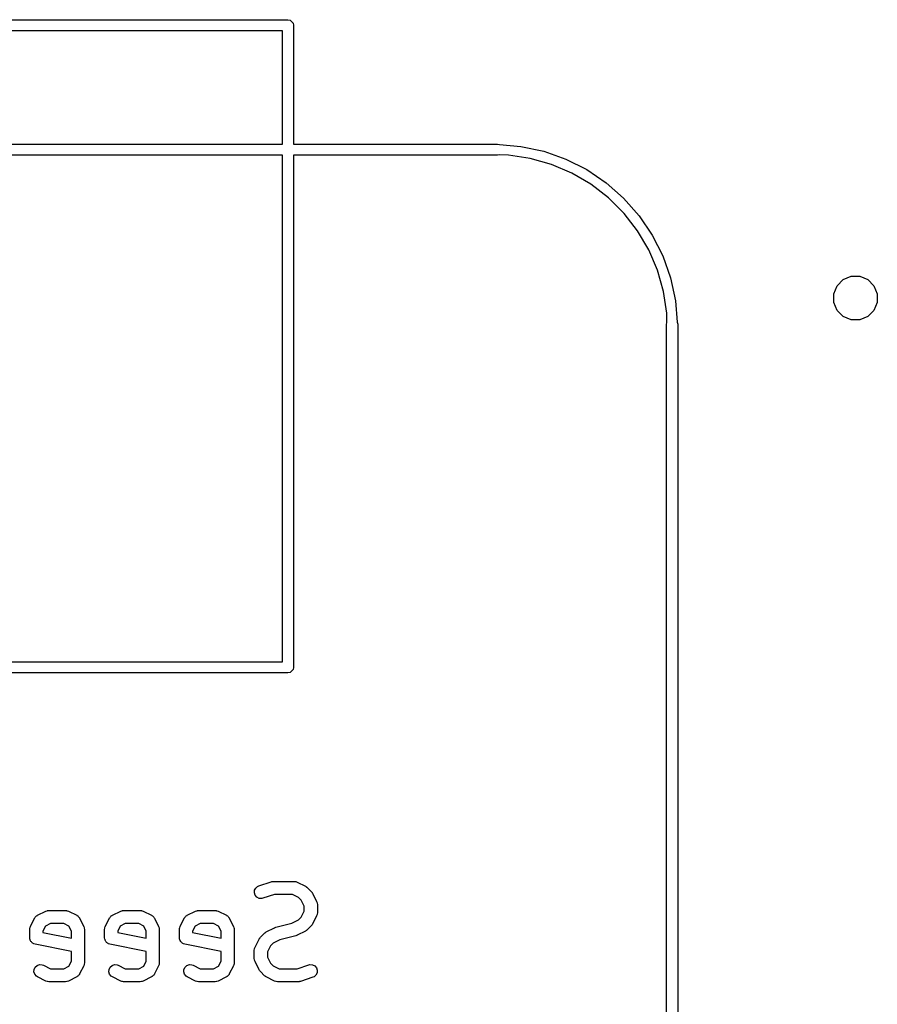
# Model space of a CAD drawing. Header units: inches. Extents: x 1.079 to 1.874, y -1.842 to -0.954.
# Tile 3 of 3: x 1.488 to 1.874, y -1.398 to -0.954. Entities that reach past the tile are written whole.
import ezdxf

# ---------------------------------------------------------------- set-up
doc = ezdxf.new("R2010")
doc.units = ezdxf.units.IN
doc.header["$MEASUREMENT"] = 0
doc.layers.add('B.Silkscreen', color=31, linetype='CONTINUOUS', true_color=0xe8b2a7)

msp = doc.modelspace()

# ---------------------------------------------------------------- linework, layer by layer
at = {"layer": 'B.Silkscreen', "linetype": 'CONTINUOUS'}
for p, q in [((1.25435, -0.95372), (1.60868, -0.95372)), ((1.60868, -0.95372), (1.60964, -0.95391)), ((1.60964, -0.95391), (1.61099, -0.95526)), ((1.60618, -0.95872), (1.25685, -0.95872)), ((1.60618, -1.00982), (1.60618, -0.95872)), ((1.61099, -0.95526), (1.61118, -0.95622)), ((1.61118, -0.95622), (1.61118, -1.00982)), ((1.25685, -1.00982), (1.60618, -1.00982)), ((1.61118, -1.00982), (1.70317, -1.00982)), ((1.70317, -1.00982), (1.70404, -1.00999)), ((1.70404, -1.00999), (1.71372, -1.01082)), ((1.71372, -1.01082), (1.72403, -1.01305)), ((1.60618, -1.01482), (1.25685, -1.01482)), ((1.60618, -1.24322), (1.60618, -1.01482)), ((1.70317, -1.01482), (1.61118, -1.01482)), ((1.61118, -1.01482), (1.61118, -1.24572)), ((1.70396, -1.01466), (1.70317, -1.01482)), ((1.7081, -1.01475), (1.70396, -1.01466)), ((1.71795, -1.01623), (1.7081, -1.01475)), ((1.72753, -1.01895), (1.71795, -1.01623)), ((1.72403, -1.01305), (1.73396, -1.01656)), ((1.73396, -1.01656), (1.74337, -1.02131)), ((1.73669, -1.02286), (1.72753, -1.01895)), ((1.74528, -1.0279), (1.73669, -1.02286)), ((1.74337, -1.02131), (1.7521, -1.02721)), ((1.75316, -1.03399), (1.74528, -1.0279)), ((1.7521, -1.02721), (1.76002, -1.03418)), ((1.7602, -1.04104), (1.75316, -1.03399)), ((1.76002, -1.03418), (1.76698, -1.04209)), ((1.76629, -1.04892), (1.7602, -1.04104)), ((1.76698, -1.04209), (1.77288, -1.05082)), ((1.77133, -1.05751), (1.76629, -1.04892)), ((1.77288, -1.05082), (1.77763, -1.06023)), ((1.77524, -1.06667), (1.77133, -1.05751)), ((1.77763, -1.06023), (1.78115, -1.07017)), ((1.77796, -1.07625), (1.77524, -1.06667)), ((1.85903, -1.0709), (1.86264, -1.06941)), ((1.86264, -1.06941), (1.86654, -1.06941)), ((1.86654, -1.06941), (1.87014, -1.0709)), ((1.78115, -1.07017), (1.78337, -1.08047)), ((1.85478, -1.07726), (1.85627, -1.07366)), ((1.85627, -1.07366), (1.85903, -1.0709)), ((1.87014, -1.0709), (1.8729, -1.07366)), ((1.8729, -1.07366), (1.87439, -1.07726)), ((1.77944, -1.0861), (1.77796, -1.07625)), ((1.85478, -1.08116), (1.85478, -1.07726)), ((1.87439, -1.07726), (1.87439, -1.08116)), ((1.78337, -1.08047), (1.78419, -1.09004)), ((1.85627, -1.08477), (1.85478, -1.08116)), ((1.87439, -1.08116), (1.8729, -1.08477)), ((1.77953, -1.0904), (1.77944, -1.0861)), ((1.85903, -1.08753), (1.85627, -1.08477)), ((1.86264, -1.08902), (1.85903, -1.08753)), ((1.87014, -1.08753), (1.86654, -1.08902)), ((1.8729, -1.08477), (1.87014, -1.08753)), ((1.77941, -1.09102), (1.77953, -1.0904)), ((1.77941, -1.76032), (1.77941, -1.09102)), ((1.78419, -1.09004), (1.78422, -1.09007)), ((1.78422, -1.09007), (1.78441, -1.09102)), ((1.78441, -1.09102), (1.78441, -1.76032)), ((1.86654, -1.08902), (1.86264, -1.08902)), ((1.25685, -1.24322), (1.60618, -1.24322)), ((1.61099, -1.24668), (1.60964, -1.24803)), ((1.61118, -1.24572), (1.61099, -1.24668)), ((1.60868, -1.24822), (1.25435, -1.24822)), ((1.60964, -1.24803), (1.60868, -1.24822)), ((1.59416, -1.34522), (1.59503, -1.34446)), ((1.59503, -1.34446), (1.59556, -1.34422)), ((1.59556, -1.34422), (1.60119, -1.34235)), ((1.60119, -1.34235), (1.60147, -1.34228)), ((1.60147, -1.34228), (1.60154, -1.34225)), ((1.60154, -1.34225), (1.60165, -1.34224)), ((1.60165, -1.34224), (1.60175, -1.34222)), ((1.60175, -1.34222), (1.60183, -1.34223)), ((1.60183, -1.34223), (1.60212, -1.3422)), ((1.60212, -1.3422), (1.61149, -1.3422)), ((1.61149, -1.3422), (1.61207, -1.34225)), ((1.61207, -1.34225), (1.61217, -1.3423)), ((1.61217, -1.3423), (1.61227, -1.3423)), ((1.61227, -1.3423), (1.61281, -1.34251)), ((1.61281, -1.34251), (1.61656, -1.34438)), ((1.61656, -1.34438), (1.61681, -1.34454)), ((1.61681, -1.34454), (1.61688, -1.34457)), ((1.61688, -1.34457), (1.61696, -1.34464)), ((1.61696, -1.34464), (1.61705, -1.34469)), ((1.61705, -1.34469), (1.6171, -1.34475)), ((1.6171, -1.34475), (1.61733, -1.34494)), ((1.61733, -1.34494), (1.61921, -1.34681)), ((1.59357, -1.34739), (1.59365, -1.34625)), ((1.59393, -1.34849), (1.59357, -1.34739)), ((1.59365, -1.34625), (1.59416, -1.34522)), ((1.59468, -1.34936), (1.59393, -1.34849)), ((1.59572, -1.34987), (1.59468, -1.34936)), ((1.6026, -1.3481), (1.59743, -1.34983)), ((1.6108, -1.3481), (1.6026, -1.3481)), ((1.61349, -1.34945), (1.6108, -1.3481)), ((1.61469, -1.35065), (1.61349, -1.34945)), ((1.61921, -1.34681), (1.61939, -1.34704)), ((1.61939, -1.34704), (1.61945, -1.34709)), ((1.61945, -1.34709), (1.61951, -1.34718)), ((1.61951, -1.34718), (1.61957, -1.34726)), ((1.61957, -1.34726), (1.6196, -1.34733)), ((1.6196, -1.34733), (1.61976, -1.34758)), ((1.61976, -1.34758), (1.62163, -1.35133)), ((1.59686, -1.34996), (1.59572, -1.34987)), ((1.59743, -1.34983), (1.59686, -1.34996)), ((1.61604, -1.35335), (1.61469, -1.35065)), ((1.61604, -1.3557), (1.61604, -1.35335)), ((1.62163, -1.35133), (1.62184, -1.35187)), ((1.62184, -1.35187), (1.62185, -1.35198)), ((1.62185, -1.35198), (1.62189, -1.35207)), ((1.62189, -1.35207), (1.62195, -1.35265)), ((1.62195, -1.35265), (1.62195, -1.3564)), ((1.49462, -1.35863), (1.4948, -1.35834)), ((1.4948, -1.35834), (1.49508, -1.3581)), ((1.49508, -1.3581), (1.49532, -1.35782)), ((1.49532, -1.35782), (1.49561, -1.35763)), ((1.49561, -1.35763), (1.49567, -1.35758)), ((1.49567, -1.35758), (1.49572, -1.35757)), ((1.49572, -1.35757), (1.49581, -1.35751)), ((1.49581, -1.35751), (1.49956, -1.35563)), ((1.49956, -1.35563), (1.5001, -1.35543)), ((1.5001, -1.35543), (1.50021, -1.35542)), ((1.50021, -1.35542), (1.50031, -1.35538)), ((1.50031, -1.35538), (1.50088, -1.35532)), ((1.50088, -1.35532), (1.50838, -1.35532)), ((1.50838, -1.35532), (1.50896, -1.35538)), ((1.50896, -1.35538), (1.50906, -1.35542)), ((1.50906, -1.35542), (1.50916, -1.35543)), ((1.50916, -1.35543), (1.5097, -1.35563)), ((1.5097, -1.35563), (1.51345, -1.35751)), ((1.51345, -1.35751), (1.51355, -1.35757)), ((1.51355, -1.35757), (1.51359, -1.35758)), ((1.51359, -1.35758), (1.51365, -1.35763)), ((1.51365, -1.35763), (1.51394, -1.35782)), ((1.51394, -1.35782), (1.51418, -1.3581)), ((1.51418, -1.3581), (1.51446, -1.35834)), ((1.51446, -1.35834), (1.51465, -1.35863)), ((1.52836, -1.35863), (1.52855, -1.35834)), ((1.52855, -1.35834), (1.52883, -1.3581)), ((1.52883, -1.3581), (1.52907, -1.35782)), ((1.52907, -1.35782), (1.52936, -1.35763)), ((1.52936, -1.35763), (1.52942, -1.35758)), ((1.52942, -1.35758), (1.52946, -1.35757)), ((1.52946, -1.35757), (1.52956, -1.35751)), ((1.52956, -1.35751), (1.53331, -1.35563)), ((1.53331, -1.35563), (1.53385, -1.35543)), ((1.53385, -1.35543), (1.53395, -1.35542)), ((1.53395, -1.35542), (1.53405, -1.35538)), ((1.53405, -1.35538), (1.53463, -1.35532)), ((1.53463, -1.35532), (1.54213, -1.35532)), ((1.54213, -1.35532), (1.5427, -1.35538)), ((1.5427, -1.35538), (1.5428, -1.35542)), ((1.5428, -1.35542), (1.54291, -1.35543)), ((1.54291, -1.35543), (1.54345, -1.35563)), ((1.54345, -1.35563), (1.5472, -1.35751)), ((1.5472, -1.35751), (1.54729, -1.35757)), ((1.54729, -1.35757), (1.54734, -1.35758)), ((1.54734, -1.35758), (1.5474, -1.35763)), ((1.5474, -1.35763), (1.54769, -1.35782)), ((1.54769, -1.35782), (1.54793, -1.3581)), ((1.54793, -1.3581), (1.54821, -1.35834)), ((1.54821, -1.35834), (1.54839, -1.35863)), ((1.56211, -1.35863), (1.56229, -1.35834)), ((1.56229, -1.35834), (1.56257, -1.3581)), ((1.56257, -1.3581), (1.56281, -1.35782)), ((1.56281, -1.35782), (1.56311, -1.35763)), ((1.56311, -1.35763), (1.56316, -1.35758)), ((1.56316, -1.35758), (1.56321, -1.35757)), ((1.56321, -1.35757), (1.5633, -1.35751)), ((1.5633, -1.35751), (1.56705, -1.35563)), ((1.56705, -1.35563), (1.56759, -1.35543)), ((1.56759, -1.35543), (1.5677, -1.35542)), ((1.5677, -1.35542), (1.5678, -1.35538)), ((1.5678, -1.35538), (1.56837, -1.35532)), ((1.56837, -1.35532), (1.57587, -1.35532)), ((1.57587, -1.35532), (1.57645, -1.35538)), ((1.57645, -1.35538), (1.57655, -1.35542)), ((1.57655, -1.35542), (1.57665, -1.35543)), ((1.57665, -1.35543), (1.57719, -1.35563)), ((1.57719, -1.35563), (1.58094, -1.35751)), ((1.58094, -1.35751), (1.58104, -1.35757)), ((1.58104, -1.35757), (1.58108, -1.35758)), ((1.58108, -1.35758), (1.58114, -1.35763)), ((1.58114, -1.35763), (1.58143, -1.35782)), ((1.58143, -1.35782), (1.58168, -1.3581)), ((1.58168, -1.3581), (1.58195, -1.35834)), ((1.58195, -1.35834), (1.58214, -1.35863)), ((1.61469, -1.3584), (1.61604, -1.3557)), ((1.62163, -1.35772), (1.61976, -1.36147)), ((1.62184, -1.35718), (1.62163, -1.35772)), ((1.62185, -1.35707), (1.62184, -1.35718)), ((1.62189, -1.35698), (1.62185, -1.35707)), ((1.62195, -1.3564), (1.62189, -1.35698)), ((1.49241, -1.36312), (1.49262, -1.36258)), ((1.49262, -1.36258), (1.49449, -1.35883)), ((1.49449, -1.35883), (1.49455, -1.35873)), ((1.49455, -1.35873), (1.49457, -1.35869)), ((1.49457, -1.35869), (1.49462, -1.35863)), ((1.49933, -1.36235), (1.49821, -1.3646)), ((1.50158, -1.36123), (1.49933, -1.36235)), ((1.50768, -1.36123), (1.50158, -1.36123)), ((1.50993, -1.36235), (1.50768, -1.36123)), ((1.51105, -1.3646), (1.50993, -1.36235)), ((1.51465, -1.35863), (1.5147, -1.35869)), ((1.5147, -1.35869), (1.51471, -1.35873)), ((1.51471, -1.35873), (1.51477, -1.35883)), ((1.51477, -1.35883), (1.51665, -1.36258)), ((1.51665, -1.36258), (1.51685, -1.36312)), ((1.52616, -1.36312), (1.52636, -1.36258)), ((1.52636, -1.36258), (1.52824, -1.35883)), ((1.52824, -1.35883), (1.5283, -1.35873)), ((1.5283, -1.35873), (1.52831, -1.35869)), ((1.52831, -1.35869), (1.52836, -1.35863)), ((1.53308, -1.36235), (1.53196, -1.3646)), ((1.53532, -1.36123), (1.53308, -1.36235)), ((1.54143, -1.36123), (1.53532, -1.36123)), ((1.54368, -1.36235), (1.54143, -1.36123)), ((1.5448, -1.3646), (1.54368, -1.36235)), ((1.54839, -1.35863), (1.54844, -1.35869)), ((1.54844, -1.35869), (1.54846, -1.35873)), ((1.54846, -1.35873), (1.54852, -1.35883)), ((1.54852, -1.35883), (1.55039, -1.36258)), ((1.55039, -1.36258), (1.5506, -1.36312)), ((1.5599, -1.36312), (1.56011, -1.36258)), ((1.56011, -1.36258), (1.56198, -1.35883)), ((1.56198, -1.35883), (1.56204, -1.35873)), ((1.56204, -1.35873), (1.56206, -1.35869)), ((1.56206, -1.35869), (1.56211, -1.35863)), ((1.56682, -1.36235), (1.5657, -1.3646)), ((1.56907, -1.36123), (1.56682, -1.36235)), ((1.57518, -1.36123), (1.56907, -1.36123)), ((1.57742, -1.36235), (1.57518, -1.36123)), ((1.57854, -1.3646), (1.57742, -1.36235)), ((1.58214, -1.35863), (1.58219, -1.35869)), ((1.58219, -1.35869), (1.5822, -1.35873)), ((1.5822, -1.35873), (1.58226, -1.35883)), ((1.58226, -1.35883), (1.58414, -1.36258)), ((1.58414, -1.36258), (1.58434, -1.36312)), ((1.60328, -1.36291), (1.61046, -1.36111)), ((1.61046, -1.36111), (1.61349, -1.3596)), ((1.61349, -1.3596), (1.61469, -1.3584)), ((1.61921, -1.36224), (1.61733, -1.36411)), ((1.61939, -1.36201), (1.61921, -1.36224)), ((1.61945, -1.36196), (1.61939, -1.36201)), ((1.61951, -1.36187), (1.61945, -1.36196)), ((1.61957, -1.36179), (1.61951, -1.36187)), ((1.6196, -1.36172), (1.61957, -1.36179)), ((1.61976, -1.36147), (1.6196, -1.36172)), ((1.4923, -1.3639), (1.49236, -1.36332)), ((1.4923, -1.36765), (1.4923, -1.3639)), ((1.49236, -1.36332), (1.4924, -1.36322)), ((1.4924, -1.36322), (1.49241, -1.36312)), ((1.49821, -1.3646), (1.49821, -1.36523)), ((1.49821, -1.36523), (1.51105, -1.3678)), ((1.51105, -1.3678), (1.51105, -1.3646)), ((1.51685, -1.36312), (1.51686, -1.36322)), ((1.51686, -1.36322), (1.5169, -1.36332)), ((1.5169, -1.36332), (1.51696, -1.3639)), ((1.51696, -1.3639), (1.51696, -1.3789)), ((1.52605, -1.3639), (1.52611, -1.36332)), ((1.52605, -1.36765), (1.52605, -1.3639)), ((1.52611, -1.36332), (1.52615, -1.36322)), ((1.52615, -1.36322), (1.52616, -1.36312)), ((1.53196, -1.3646), (1.53196, -1.36523)), ((1.53196, -1.36523), (1.5448, -1.3678)), ((1.5448, -1.3678), (1.5448, -1.3646)), ((1.5506, -1.36312), (1.55061, -1.36322)), ((1.55061, -1.36322), (1.55065, -1.36332)), ((1.55065, -1.36332), (1.5507, -1.3639)), ((1.5507, -1.3639), (1.5507, -1.3789)), ((1.5598, -1.3639), (1.55985, -1.36332)), ((1.5598, -1.36765), (1.5598, -1.3639)), ((1.55985, -1.36332), (1.55989, -1.36322)), ((1.55989, -1.36322), (1.5599, -1.36312)), ((1.5657, -1.3646), (1.5657, -1.36523)), ((1.5657, -1.36523), (1.57854, -1.3678)), ((1.57854, -1.3678), (1.57854, -1.3646)), ((1.58434, -1.36312), (1.58435, -1.36322)), ((1.58435, -1.36322), (1.58439, -1.36332)), ((1.58439, -1.36332), (1.58445, -1.3639)), ((1.58445, -1.3639), (1.58445, -1.3789)), ((1.59628, -1.36743), (1.59816, -1.36556)), ((1.59816, -1.36556), (1.59838, -1.36537)), ((1.59838, -1.36537), (1.59843, -1.36532)), ((1.59843, -1.36532), (1.59852, -1.36526)), ((1.59852, -1.36526), (1.5986, -1.36519)), ((1.5986, -1.36519), (1.59868, -1.36516)), ((1.59868, -1.36516), (1.59892, -1.36501)), ((1.59892, -1.36501), (1.60267, -1.36313)), ((1.60267, -1.36313), (1.60272, -1.36312)), ((1.60272, -1.36312), (1.60273, -1.3631)), ((1.60273, -1.3631), (1.60297, -1.36302)), ((1.60297, -1.36302), (1.60321, -1.36293)), ((1.60321, -1.36293), (1.60324, -1.36292)), ((1.60324, -1.36292), (1.60328, -1.36291)), ((1.61221, -1.36676), (1.60502, -1.36856)), ((1.61225, -1.36675), (1.61221, -1.36676)), ((1.61227, -1.36675), (1.61225, -1.36675)), ((1.61251, -1.36665), (1.61227, -1.36675)), ((1.61275, -1.36657), (1.61251, -1.36665)), ((1.61277, -1.36656), (1.61275, -1.36657)), ((1.61281, -1.36654), (1.61277, -1.36656)), ((1.61656, -1.36466), (1.61281, -1.36654)), ((1.61681, -1.36451), (1.61656, -1.36466)), ((1.61688, -1.36448), (1.61681, -1.36451)), ((1.61696, -1.36441), (1.61688, -1.36448)), ((1.61705, -1.36436), (1.61696, -1.36441)), ((1.6171, -1.3643), (1.61705, -1.36436)), ((1.61733, -1.36411), (1.6171, -1.3643)), ((1.49236, -1.36822), (1.4923, -1.36765)), ((1.49247, -1.36849), (1.49236, -1.36822)), ((1.49253, -1.36878), (1.49247, -1.36849)), ((1.49269, -1.36902), (1.49253, -1.36878)), ((1.4928, -1.36929), (1.49269, -1.36902)), ((1.49301, -1.36949), (1.4928, -1.36929)), ((1.49317, -1.36973), (1.49301, -1.36949)), ((1.49341, -1.3699), (1.49317, -1.36973)), ((1.49362, -1.3701), (1.49341, -1.3699)), ((1.49388, -1.37021), (1.49362, -1.3701)), ((1.49412, -1.37037), (1.49388, -1.37021)), ((1.49468, -1.37054), (1.49412, -1.37037)), ((1.51105, -1.37382), (1.49468, -1.37054)), ((1.52611, -1.36822), (1.52605, -1.36765)), ((1.52622, -1.36849), (1.52611, -1.36822)), ((1.52627, -1.36878), (1.52622, -1.36849)), ((1.52644, -1.36902), (1.52627, -1.36878)), ((1.52655, -1.36929), (1.52644, -1.36902)), ((1.52675, -1.36949), (1.52655, -1.36929)), ((1.52691, -1.36973), (1.52675, -1.36949)), ((1.52716, -1.3699), (1.52691, -1.36973)), ((1.52736, -1.3701), (1.52716, -1.3699)), ((1.52763, -1.37021), (1.52736, -1.3701)), ((1.52787, -1.37037), (1.52763, -1.37021)), ((1.52842, -1.37054), (1.52787, -1.37037)), ((1.5448, -1.37382), (1.52842, -1.37054)), ((1.55985, -1.36822), (1.5598, -1.36765)), ((1.55996, -1.36849), (1.55985, -1.36822)), ((1.56002, -1.36878), (1.55996, -1.36849)), ((1.56018, -1.36902), (1.56002, -1.36878)), ((1.56029, -1.36929), (1.56018, -1.36902)), ((1.5605, -1.36949), (1.56029, -1.36929)), ((1.56066, -1.36973), (1.5605, -1.36949)), ((1.5609, -1.3699), (1.56066, -1.36973)), ((1.56111, -1.3701), (1.5609, -1.3699)), ((1.56138, -1.37021), (1.56111, -1.3701)), ((1.56162, -1.37037), (1.56138, -1.37021)), ((1.56217, -1.37054), (1.56162, -1.37037)), ((1.57854, -1.37382), (1.56217, -1.37054)), ((1.59385, -1.37195), (1.59573, -1.3682)), ((1.59573, -1.3682), (1.59588, -1.36795)), ((1.59588, -1.36795), (1.59591, -1.36788)), ((1.59591, -1.36788), (1.59598, -1.3678)), ((1.59598, -1.3678), (1.59604, -1.36771)), ((1.59604, -1.36771), (1.5961, -1.36766)), ((1.5961, -1.36766), (1.59628, -1.36743)), ((1.6008, -1.37127), (1.59945, -1.37397)), ((1.60199, -1.37007), (1.6008, -1.37127)), ((1.60502, -1.36856), (1.60199, -1.37007)), ((1.51105, -1.3782), (1.51105, -1.37382)), ((1.5448, -1.3782), (1.5448, -1.37382)), ((1.57854, -1.3782), (1.57854, -1.37382)), ((1.59354, -1.37327), (1.5936, -1.3727)), ((1.59354, -1.37702), (1.59354, -1.37327)), ((1.5936, -1.3727), (1.59364, -1.3726)), ((1.59364, -1.3726), (1.59365, -1.37249)), ((1.59365, -1.37249), (1.59385, -1.37195)), ((1.59945, -1.37397), (1.59945, -1.37632)), ((1.4948, -1.38084), (1.49567, -1.38008)), ((1.49567, -1.38008), (1.49676, -1.37972)), ((1.49676, -1.37972), (1.49791, -1.3798)), ((1.49791, -1.3798), (1.49845, -1.38001)), ((1.49845, -1.38001), (1.50158, -1.38157)), ((1.50768, -1.38157), (1.50993, -1.38045)), ((1.50993, -1.38045), (1.51105, -1.3782)), ((1.51665, -1.38022), (1.51477, -1.38397)), ((1.51685, -1.37968), (1.51665, -1.38022)), ((1.51686, -1.37957), (1.51685, -1.37968)), ((1.5169, -1.37947), (1.51686, -1.37957)), ((1.51696, -1.3789), (1.5169, -1.37947)), ((1.52855, -1.38084), (1.52942, -1.38008)), ((1.52942, -1.38008), (1.53051, -1.37972)), ((1.53051, -1.37972), (1.53166, -1.3798)), ((1.53166, -1.3798), (1.5322, -1.38001)), ((1.5322, -1.38001), (1.53532, -1.38157)), ((1.54143, -1.38157), (1.54368, -1.38045)), ((1.54368, -1.38045), (1.5448, -1.3782)), ((1.55039, -1.38022), (1.54852, -1.38397)), ((1.5506, -1.37968), (1.55039, -1.38022)), ((1.55061, -1.37957), (1.5506, -1.37968)), ((1.55065, -1.37947), (1.55061, -1.37957)), ((1.5507, -1.3789), (1.55065, -1.37947)), ((1.56229, -1.38084), (1.56316, -1.38008)), ((1.56316, -1.38008), (1.56425, -1.37972)), ((1.56425, -1.37972), (1.5654, -1.3798)), ((1.5654, -1.3798), (1.56594, -1.38001)), ((1.56594, -1.38001), (1.56907, -1.38157)), ((1.57518, -1.38157), (1.57742, -1.38045)), ((1.57742, -1.38045), (1.57854, -1.3782)), ((1.58414, -1.38022), (1.58226, -1.38397)), ((1.58434, -1.37968), (1.58414, -1.38022)), ((1.58435, -1.37957), (1.58434, -1.37968)), ((1.58439, -1.37947), (1.58435, -1.37957)), ((1.58445, -1.3789), (1.58439, -1.37947)), ((1.5936, -1.3776), (1.59354, -1.37702)), ((1.59364, -1.3777), (1.5936, -1.3776)), ((1.59365, -1.3778), (1.59364, -1.3777)), ((1.59385, -1.37834), (1.59365, -1.3778)), ((1.59573, -1.38209), (1.59385, -1.37834)), ((1.59945, -1.37632), (1.6008, -1.37902)), ((1.6008, -1.37902), (1.60199, -1.38022)), ((1.60199, -1.38022), (1.60469, -1.38157)), ((1.61289, -1.38157), (1.61806, -1.37985)), ((1.61806, -1.37985), (1.61862, -1.37972)), ((1.61862, -1.37972), (1.61977, -1.3798)), ((1.61977, -1.3798), (1.6208, -1.38031)), ((1.6208, -1.38031), (1.62156, -1.38118)), ((1.4942, -1.38302), (1.49428, -1.38187)), ((1.49457, -1.38411), (1.4942, -1.38302)), ((1.49428, -1.38187), (1.4948, -1.38084)), ((1.49532, -1.38498), (1.49457, -1.38411)), ((1.49581, -1.38529), (1.49532, -1.38498)), ((1.50158, -1.38157), (1.50768, -1.38157)), ((1.51394, -1.38498), (1.51365, -1.38516)), ((1.51418, -1.3847), (1.51394, -1.38498)), ((1.51446, -1.38446), (1.51418, -1.3847)), ((1.51465, -1.38417), (1.51446, -1.38446)), ((1.5147, -1.38411), (1.51465, -1.38417)), ((1.51471, -1.38406), (1.5147, -1.38411)), ((1.51477, -1.38397), (1.51471, -1.38406)), ((1.52795, -1.38302), (1.52803, -1.38187)), ((1.52831, -1.38411), (1.52795, -1.38302)), ((1.52803, -1.38187), (1.52855, -1.38084)), ((1.52907, -1.38498), (1.52831, -1.38411)), ((1.52956, -1.38529), (1.52907, -1.38498)), ((1.53532, -1.38157), (1.54143, -1.38157)), ((1.54769, -1.38498), (1.5474, -1.38516)), ((1.54793, -1.3847), (1.54769, -1.38498)), ((1.54821, -1.38446), (1.54793, -1.3847)), ((1.54839, -1.38417), (1.54821, -1.38446)), ((1.54844, -1.38411), (1.54839, -1.38417)), ((1.54846, -1.38406), (1.54844, -1.38411)), ((1.54852, -1.38397), (1.54846, -1.38406)), ((1.56169, -1.38302), (1.56178, -1.38187)), ((1.56206, -1.38411), (1.56169, -1.38302)), ((1.56178, -1.38187), (1.56229, -1.38084)), ((1.56281, -1.38498), (1.56206, -1.38411)), ((1.5633, -1.38529), (1.56281, -1.38498)), ((1.56907, -1.38157), (1.57518, -1.38157)), ((1.58143, -1.38498), (1.58114, -1.38516)), ((1.58168, -1.3847), (1.58143, -1.38498)), ((1.58195, -1.38446), (1.58168, -1.3847)), ((1.58214, -1.38417), (1.58195, -1.38446)), ((1.58219, -1.38411), (1.58214, -1.38417)), ((1.5822, -1.38406), (1.58219, -1.38411)), ((1.58226, -1.38397), (1.5822, -1.38406)), ((1.59588, -1.38234), (1.59573, -1.38209)), ((1.59591, -1.38241), (1.59588, -1.38234)), ((1.59598, -1.38249), (1.59591, -1.38241)), ((1.59604, -1.38258), (1.59598, -1.38249)), ((1.5961, -1.38263), (1.59604, -1.38258)), ((1.59628, -1.38286), (1.5961, -1.38263)), ((1.59816, -1.38473), (1.59628, -1.38286)), ((1.59838, -1.38492), (1.59816, -1.38473)), ((1.59843, -1.38498), (1.59838, -1.38492)), ((1.59852, -1.38503), (1.59843, -1.38498)), ((1.60469, -1.38157), (1.61289, -1.38157)), ((1.62132, -1.38446), (1.62045, -1.38521)), ((1.62184, -1.38343), (1.62132, -1.38446)), ((1.62156, -1.38118), (1.62192, -1.38228)), ((1.62192, -1.38228), (1.62184, -1.38343)), ((1.49956, -1.38716), (1.49581, -1.38529)), ((1.5001, -1.38737), (1.49956, -1.38716)), ((1.50021, -1.38738), (1.5001, -1.38737)), ((1.50031, -1.38742), (1.50021, -1.38738)), ((1.50088, -1.38747), (1.50031, -1.38742)), ((1.50838, -1.38747), (1.50088, -1.38747)), ((1.50896, -1.38742), (1.50838, -1.38747)), ((1.50906, -1.38738), (1.50896, -1.38742)), ((1.50916, -1.38737), (1.50906, -1.38738)), ((1.5097, -1.38716), (1.50916, -1.38737)), ((1.51345, -1.38529), (1.5097, -1.38716)), ((1.51355, -1.38523), (1.51345, -1.38529)), ((1.51359, -1.38521), (1.51355, -1.38523)), ((1.51365, -1.38516), (1.51359, -1.38521)), ((1.53331, -1.38716), (1.52956, -1.38529)), ((1.53385, -1.38737), (1.53331, -1.38716)), ((1.53395, -1.38738), (1.53385, -1.38737)), ((1.53405, -1.38742), (1.53395, -1.38738)), ((1.53463, -1.38747), (1.53405, -1.38742)), ((1.54213, -1.38747), (1.53463, -1.38747)), ((1.5427, -1.38742), (1.54213, -1.38747)), ((1.5428, -1.38738), (1.5427, -1.38742)), ((1.54291, -1.38737), (1.5428, -1.38738)), ((1.54345, -1.38716), (1.54291, -1.38737)), ((1.5472, -1.38529), (1.54345, -1.38716)), ((1.54729, -1.38523), (1.5472, -1.38529)), ((1.54734, -1.38521), (1.54729, -1.38523)), ((1.5474, -1.38516), (1.54734, -1.38521)), ((1.56705, -1.38716), (1.5633, -1.38529)), ((1.56759, -1.38737), (1.56705, -1.38716)), ((1.5677, -1.38738), (1.56759, -1.38737)), ((1.5678, -1.38742), (1.5677, -1.38738)), ((1.56837, -1.38747), (1.5678, -1.38742)), ((1.57587, -1.38747), (1.56837, -1.38747)), ((1.57645, -1.38742), (1.57587, -1.38747)), ((1.57655, -1.38738), (1.57645, -1.38742)), ((1.57665, -1.38737), (1.57655, -1.38738)), ((1.57719, -1.38716), (1.57665, -1.38737)), ((1.58094, -1.38529), (1.57719, -1.38716)), ((1.58104, -1.38523), (1.58094, -1.38529)), ((1.58108, -1.38521), (1.58104, -1.38523)), ((1.58114, -1.38516), (1.58108, -1.38521)), ((1.5986, -1.3851), (1.59852, -1.38503)), ((1.59868, -1.38513), (1.5986, -1.3851)), ((1.59892, -1.38529), (1.59868, -1.38513)), ((1.60267, -1.38716), (1.59892, -1.38529)), ((1.60321, -1.38737), (1.60267, -1.38716)), ((1.60332, -1.38738), (1.60321, -1.38737)), ((1.60342, -1.38742), (1.60332, -1.38738)), ((1.60399, -1.38747), (1.60342, -1.38742)), ((1.61337, -1.38747), (1.60399, -1.38747)), ((1.61366, -1.38745), (1.61337, -1.38747)), ((1.61374, -1.38745), (1.61366, -1.38745)), ((1.61384, -1.38743), (1.61374, -1.38745)), ((1.61394, -1.38742), (1.61384, -1.38743)), ((1.61402, -1.38739), (1.61394, -1.38742)), ((1.6143, -1.38732), (1.61402, -1.38739)), ((1.61993, -1.38545), (1.6143, -1.38732)), ((1.62045, -1.38521), (1.61993, -1.38545))]:
    msp.add_line(p, q, dxfattribs=at)

doc.saveas('drawing.dxf')
